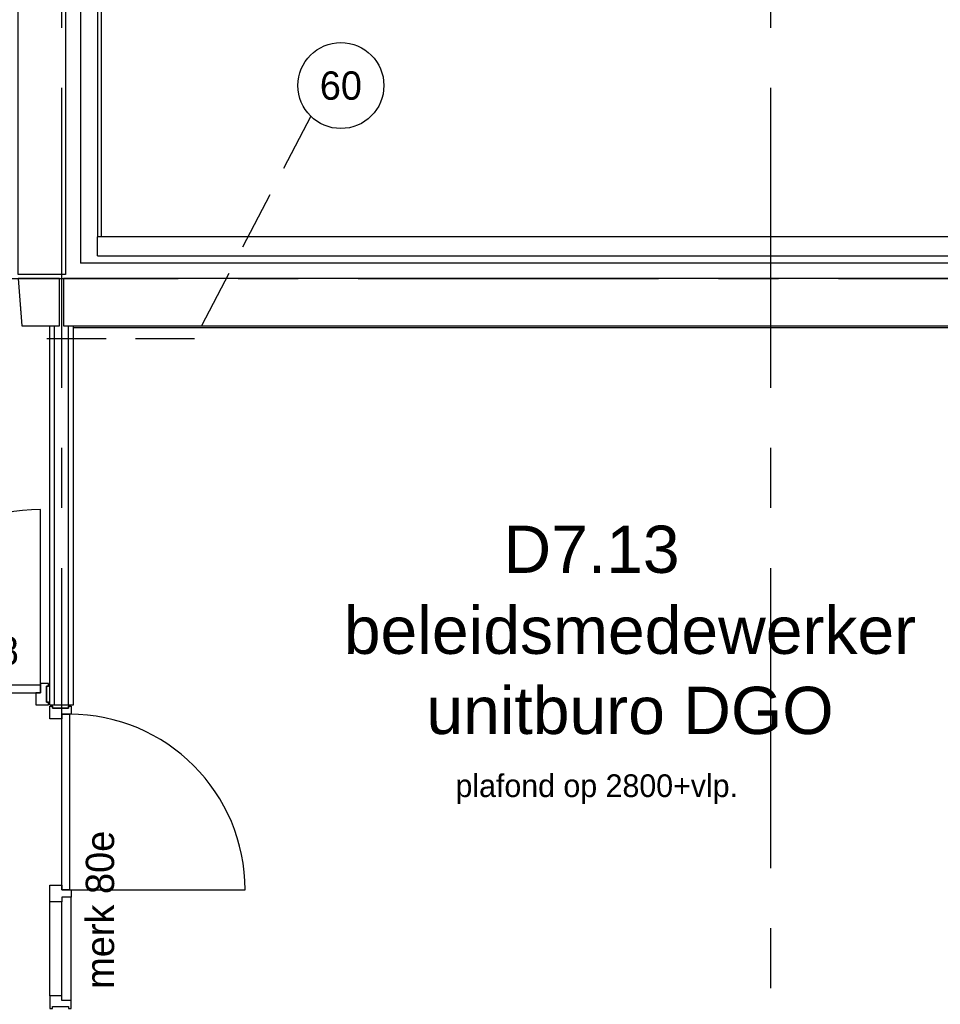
# Model space of a CAD drawing. Header units: millimetres. Extents: x -3528 to 120637, y -25886 to 25397.
# Tile 16 of 20: x 108529 to 113399, y -8400 to -3191. Entities that reach past the tile are written whole.
import ezdxf
from ezdxf.enums import TextEntityAlignment as Align

# ---------------------------------------------------------------- set-up
doc = ezdxf.new("R2010")
doc.units = ezdxf.units.MM
doc.header["$LTSCALE"] = 50
doc.header["$MEASUREMENT"] = 0
doc.linetypes.add('B0701', pattern=[9.375, 6.25, -3.125])
doc.linetypes.add('CENTER', pattern=[50.8, 31.75, -6.35, 6.35, -6.35])
doc.layers.get('0').update_dxf_attribs({"linetype": 'CONTINUOUS'})
for name, color, linetype in [('AL21----_BUITENWAND', 3, 'CONTINUOUS'), ('AL22----_BINNENWAND', 2, 'CONTINUOUS'), ('AL22----_BRANDSCHEIDING', 1, 'CONTINUOUS'), ('AL31----_BUITENKOZIJN_MERKCODE', 1, 'CONTINUOUS'), ('AL32----_BINNENKOZIJN', 1, 'CONTINUOUS'), ('AL32----_BINNENKOZIJN_MERKCODE', 1, 'CONTINUOUS'), ('AL42----_PLEISTERWERK', 8, 'CONTINUOUS'), ('AL45----_PLAFONDHOOGTES', 1, 'CONTINUOUS'), ('BL$7----_STRAMIEN', 8, 'CONTINUOUS'), ('BL$8----_RUIMTEBENAMING', 2, 'CONTINUOUS'), ('BL$8----_RUIMTENUMMER', 2, 'CONTINUOUS')]:
    doc.layers.add(name, color=color, linetype=linetype)
doc.styles.add('00_100', font='B-GBP.shx', dxfattribs={"height": 120})
doc.styles.add('B-01', font='b-gbp')
doc.styles.get("Standard").update_dxf_attribs({"font": 'arial.ttf'})

# ---------------------------------------------------------------- blocks, each defined once
blk = doc.blocks.new('MERK8')
at = {"color": 0, "linetype": 'ByBlock', "lineweight": -2}
for p, q in [((2151, -10), (2151, 920)), ((49, 0), (1183, 0)), ((74, -50), (1158, -50)), ((74, -114), (1158, -114))]:
    blk.add_line(p, q, dxfattribs=at)
for points in [[(7, -15), (7, 0), (49, 0), (49, -50), (74, -50), (74, -114), (7, -114), (7, -99), (17, -99), (17, -15)], [(1183, 0), (1183, -50), (1158, -50), (1158, -114), (1246, -114), (1246, -50), (1221, -50), (1221, 0)], [(2193, -15), (2193, 0), (2151, 0), (2151, -50), (2126, -50), (2126, -114), (2193, -114), (2193, -99), (2183, -99), (2183, -15)], [(0, -99), (0, -15), (17, -15), (17, -99)], [(1221, -50), (2151, -50), (2151, -10), (1221, -10)], [(2200, -99), (2200, -15), (2183, -15), (2183, -99)]]:
    blk.add_lwpolyline(points, close=True, dxfattribs=at)
blk.add_arc((2151, -10), 930, 90, 180, dxfattribs=at)
at = {"color": 0, "linetype": 'ByBlock', "lineweight": -2, "style": 'B-01'}
blk.add_attdef('KOZMERK', (1311.9, 97.6), '', height=150, dxfattribs=at)

msp = doc.modelspace()

# ---------------------------------------------------------------- linework, layer by layer
at = {"layer": 'AL21----_BUITENWAND'}
for p, q in [((108940, -340.3), (108940, -4340.4)), ((108960, -320.3), (108960, -4340.4)), ((108850.2, -430.3), (108850.2, -4478.7)), ((108940, -4440.4), (108940, -4340.4)), ((115665, -4480.4), (108850.2, -4478.7))]:
    msp.add_line(p, q, dxfattribs=at)
for points in [[(108520, -760), (108520, -510), (108770, -510), (108770, -4540.1), (108520, -4540.1)], [(108740, -4560.1), (108520, -4560.1), (108540, -4810.1), (108740, -4810.1)], [(114375, -4810.1), (114375, -4760.1), (115585, -4760.1), (115585, -4560.1), (112120.2, -4560.1), (109129.8, -4560.1), (109129.8, -4560.1), (108760, -4560.1), (108760, -4810.1), (109109.8, -4810.1), (109109.8, -4810.1), (112140.2, -4810.1)]]:
    msp.add_lwpolyline(points, close=True, dxfattribs=at)
msp.add_lwpolyline([(108940, -4440.4), (115705, -4440.4), (115705, -4890.4), (114495, -4890.4), (114495, -4990.4), (115805, -4990.4), (115805, -4340.4), (108940, -4340.4)], dxfattribs=at)
at = {"layer": 'AL22----_BINNENWAND'}
for p, q in [((108687.5, -6816.1), (108687.5, -4810.4)), ((108712.5, -6816.1), (108712.5, -4810.4)), ((108787.5, -6816.1), (108787.5, -4810.4)), ((108812.5, -6816.1), (108812.5, -4810.4)), ((108687.5, -6816.1), (108812.5, -6816.1))]:
    msp.add_line(p, q, dxfattribs=at)
at = {"layer": 'AL22----_BRANDSCHEIDING', "linetype": 'B0701'}
msp.add_lwpolyline([(110068, -3701.8), (109454, -4880), (108520, -4880)], dxfattribs=at)
at = {"layer": 'AL22----_BRANDSCHEIDING', "linetype": 'Continuous'}
msp.add_circle((110227.8, -3539.8), 227.5, dxfattribs=at)
at = {"layer": 'AL32----_BINNENKOZIJN', "linetype": 'Continuous'}
msp.add_line((108791.5, -7795.1), (109721.5, -7795.1), dxfattribs=at)
at = {"layer": 'AL32----_BINNENKOZIJN'}
for p, q in [((108687.5, -8355.1), (108687.5, -7858.1)), ((108751.5, -8355.1), (108751.5, -7858.1)), ((108801.5, -8380.1), (108801.5, -7833.1))]:
    msp.add_line(p, q, dxfattribs=at)
for points in [[(108702.5, -6816.1), (108786.5, -6816.1), (108786.5, -6833.1), (108702.5, -6833.1)], [(108786.5, -6823.1), (108801.5, -6823.1), (108801.5, -6865.1), (108751.5, -6865.1), (108751.5, -6890.1), (108687.5, -6890.1), (108687.5, -6823.1), (108702.5, -6823.1), (108702.5, -6833.1), (108786.5, -6833.1)], [(108801.5, -7833.1), (108751.5, -7833.1), (108751.5, -7858.1), (108687.5, -7858.1), (108687.5, -7770.1), (108751.5, -7770.1), (108751.5, -7795.1), (108801.5, -7795.1)], [(108786.5, -8422.1), (108801.5, -8422.1), (108801.5, -8380.1), (108751.5, -8380.1), (108751.5, -8355.1), (108687.5, -8355.1), (108687.5, -8422.1), (108702.5, -8422.1), (108702.5, -8412.1), (108786.5, -8412.1)]]:
    msp.add_lwpolyline(points, close=True, dxfattribs=at)
at = {"layer": 'AL32----_BINNENKOZIJN', "linetype": 'Continuous'}
msp.add_lwpolyline([(108751.5, -7795.1), (108751.5, -6865.1), (108791.5, -6865.1), (108791.5, -7795.1)], close=True, dxfattribs=at)
msp.add_arc((108791.5, -7795.1), 930, 0, 90, dxfattribs=at)
at = {"layer": 'AL42----_PLEISTERWERK'}
for points in [[(108529.1, -4674.4), (108540, -4810.1), (108687.5, -4810.4)], [(108812.5, -4820.4), (108812.5, -4820.4), (114115, -4820.4)]]:
    msp.add_lwpolyline(points, dxfattribs=at)
at = {"layer": 'BL$7----_STRAMIEN', "linetype": 'CENTER'}
for p, q in [((108750, 24388.1), (108750, -24827)), ((112500, 24388.1), (112500, -24827)), ((90000, -4560.1), (119627.7, -4560.1))]:
    msp.add_line(p, q, dxfattribs=at)

# ---------------------------------------------------------------- block references
at = {"layer": 'AL32----_BINNENKOZIJN'}
ref = msp.add_blockref('MERK8', (106487.5, -6702.1), dxfattribs=at)
ref.add_attrib('KOZMERK', 'merk 08', (107799.4, -6604.5), dxfattribs={"layer": 'AL32----_BINNENKOZIJN_MERKCODE', "height": 150, "style": 'B-01'})

# ---------------------------------------------------------------- texts
at = {"layer": 'AL22----_BRANDSCHEIDING', "style": 'B-01'}
msp.add_text('60', height=150, rotation=360, dxfattribs=at).set_placement((110227.8, -3539.8), align=Align.MIDDLE)
at = {"layer": 'AL31----_BUITENKOZIJN_MERKCODE', "style": 'B-01'}
msp.add_text('merk 80e', height=150, rotation=90, dxfattribs=at).set_placement((109028.1, -8317.9))
at = {"layer": 'AL45----_PLAFONDHOOGTES', "style": '00_100'}
msp.add_text('plafond op 2800+vlp.', height=120, dxfattribs=at).set_placement((110834.2, -7303.4))
at = {"layer": 'BL$8----_RUIMTEBENAMING'}
for s, p in [('beleidsmedewerker', (111757.3, -6421.2)), ('unitburo DGO', (111757.3, -6845.1))]:
    msp.add_text(s, height=250, dxfattribs=at).set_placement(p, align=Align.MIDDLE_CENTER)
at = {"layer": 'BL$8----_RUIMTENUMMER'}
msp.add_text('D7.13', height=250, dxfattribs=at).set_placement((111553.8, -5992.7), align=Align.MIDDLE)

doc.saveas('drawing.dxf')
